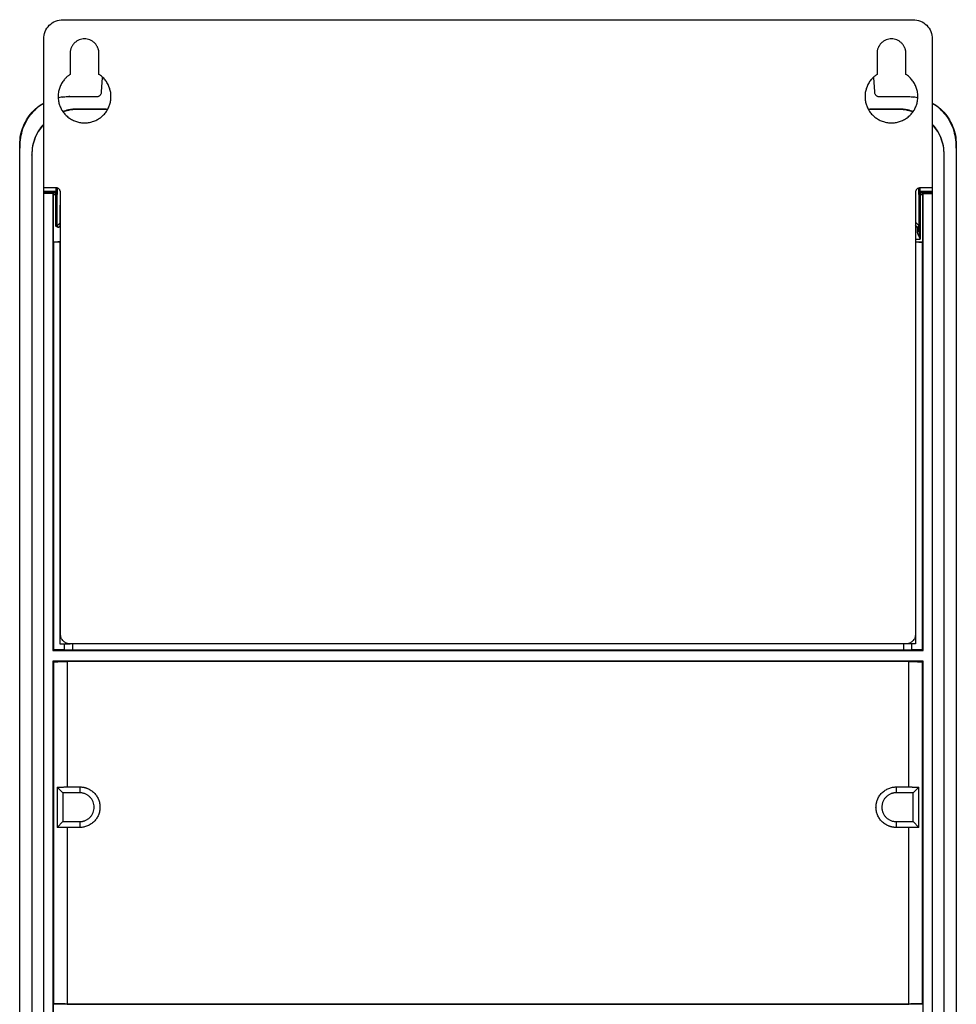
# Model space of a CAD drawing. Header units: millimetres. Extents: x 190.3 to 209.8, y 176 to 224.
# Tile 2 of 2: x 190.3 to 209.8, y 203.5 to 224. Entities that reach past the tile are written whole.
import ezdxf

# ---------------------------------------------------------------- set-up
doc = ezdxf.new("R2010")
doc.units = ezdxf.units.MM

msp = doc.modelspace()

# ---------------------------------------------------------------- linework, layer by layer
at = {"color": 7, "linetype": 'Continuous', "lineweight": 25}
for p, q in [((191.15, 223.999), (208.85, 223.999)), ((190.75, 220.499), (190.75, 223.599)), ((209.25, 223.599), (209.25, 220.499)), ((191.3, 223.299), (191.3, 222.86)), ((191.9, 222.86), (191.9, 223.299)), ((208.1, 223.299), (208.1, 222.86)), ((208.7, 222.86), (208.7, 223.299)), ((191.955, 222.494), (191.971, 222.795)), ((208.029, 222.795), (208.045, 222.494)), ((191.055, 222.38), (191.083, 222.382)), ((191.135, 222.387), (191.25, 222.399)), ((191.262, 222.399), (191.855, 222.399)), ((191.278, 222.414), (191.278, 222.399)), ((208.145, 222.399), (208.738, 222.399)), ((208.75, 222.399), (208.865, 222.387)), ((208.917, 222.382), (208.945, 222.38)), ((191.45, 222.129), (191.45, 222.137)), ((192.058, 222.137), (191.45, 222.137)), ((192.058, 222.129), (191.45, 222.129)), ((192.058, 222.129), (192.058, 222.137)), ((207.942, 222.129), (207.942, 222.137)), ((208.55, 222.137), (207.942, 222.137)), ((208.55, 222.129), (207.942, 222.129)), ((208.55, 222.129), (208.55, 222.137)), ((190.25, 221.194), (190.263, 221.451)), ((190.25, 221.211), (190.25, 221.399)), ((209.737, 221.451), (209.75, 221.194)), ((209.75, 221.399), (209.75, 221.211)), ((190.25, 177.801), (190.25, 221.194)), ((190.5, 221.179), (190.5, 221.187)), ((190.5, 221.179), (190.5, 179.059)), ((209.5, 221.179), (209.5, 221.187)), ((209.5, 179.059), (209.5, 221.179)), ((209.75, 221.194), (209.75, 177.801)), ((191, 220.499), (190.75, 220.499)), ((190.75, 220.428), (190.75, 220.499)), ((191.006, 220.428), (191.006, 220.483)), ((191.036, 220.428), (191.036, 220.483)), ((208.964, 220.483), (208.964, 220.428)), ((208.994, 220.483), (208.994, 220.428)), ((209.25, 220.499), (209, 220.499)), ((209.25, 220.499), (209.25, 220.428)), ((190.75, 220.428), (191.006, 220.428)), ((190.75, 220.398), (191.005, 220.398)), ((190.75, 220.376), (190.75, 220.398)), ((190.75, 178.949), (190.75, 220.376)), ((190.941, 220.376), (190.75, 220.376)), ((190.951, 220.386), (190.941, 220.376)), ((190.941, 220.376), (190.941, 210.865)), ((190.95, 220.356), (190.95, 219.374)), ((190.95, 220.356), (190.999, 220.356)), ((190.999, 220.386), (190.951, 220.386)), ((191.005, 220.398), (190.999, 220.386)), ((190.999, 220.356), (190.999, 220.377)), ((190.999, 219.707), (190.999, 220.356)), ((191.029, 220.356), (191.035, 220.368)), ((191.029, 219.708), (191.029, 220.356)), ((191.1, 211.199), (191.1, 220.399)), ((208.9, 220.399), (208.9, 211.199)), ((208.965, 220.368), (208.971, 220.356)), ((208.971, 220.356), (208.971, 219.603)), ((208.994, 220.428), (209.25, 220.428)), ((209.001, 220.386), (208.995, 220.398)), ((208.995, 220.398), (209.25, 220.398)), ((209.049, 220.386), (209.001, 220.386)), ((209.001, 220.386), (209.001, 220.377)), ((209.001, 220.356), (209.05, 220.356)), ((209.001, 220.356), (209.001, 219.431)), ((209.059, 220.376), (209.049, 220.386)), ((209.05, 219.374), (209.05, 220.356)), ((209.059, 210.865), (209.059, 220.376)), ((209.059, 220.376), (209.25, 220.376)), ((209.25, 220.398), (209.25, 220.376)), ((209.25, 220.376), (209.25, 178.949)), ((191.084, 220.138), (191.084, 219.677)), ((191.1, 220.138), (191.084, 220.138)), ((191.084, 219.677), (191.051, 219.677)), ((208.937, 219.681), (208.9, 219.681)), ((208.969, 219.596), (208.971, 219.627)), ((208.971, 219.603), (208.971, 219.625)), ((208.9, 219.431), (209.001, 219.431)), ((190.95, 219.374), (190.955, 219.369)), ((190.95, 219.374), (191.084, 219.374)), ((190.955, 219.369), (190.955, 210.879)), ((191.084, 219.374), (191.084, 210.999)), ((208.9, 219.374), (209.05, 219.374)), ((209.045, 219.369), (209.05, 219.374)), ((209.045, 210.879), (209.045, 219.369)), ((208.9, 211.199), (208.9, 210.999)), ((190.955, 210.879), (190.941, 210.865)), ((190.941, 210.865), (209.059, 210.865)), ((191.084, 210.999), (191.3, 210.999)), ((191.174, 210.999), (191.174, 210.876)), ((208.7, 210.999), (191.3, 210.999)), ((191.352, 210.999), (191.352, 210.874)), ((191.352, 210.874), (208.648, 210.874)), ((208.648, 210.999), (208.648, 210.874)), ((208.9, 210.999), (208.7, 210.999)), ((208.826, 210.876), (208.826, 210.999)), ((209.059, 210.865), (209.045, 210.879)), ((190.941, 210.642), (190.955, 210.629)), ((209.059, 210.642), (190.941, 210.642)), ((190.941, 210.642), (190.941, 178.949)), ((190.955, 210.629), (190.955, 203.504)), ((208.76, 210.634), (191.24, 210.634)), ((191.24, 210.634), (191.24, 208.02)), ((208.76, 208.02), (208.76, 210.634)), ((209.059, 210.642), (209.045, 210.629)), ((209.045, 203.504), (209.045, 210.629)), ((209.059, 178.949), (209.059, 210.642)), ((191.031, 208.018), (191.15, 207.899)), ((191.031, 208.018), (191.031, 207.179)), ((191.24, 208.02), (191.5, 208.02)), ((191.5, 208.02), (191.5, 207.899)), ((208.5, 208.02), (208.76, 208.02)), ((208.5, 208.02), (208.5, 207.899)), ((208.969, 208.018), (208.85, 207.899)), ((208.969, 207.179), (208.969, 208.018)), ((191.5, 207.899), (191.15, 207.899)), ((191.15, 207.899), (191.15, 207.299)), ((208.85, 207.899), (208.5, 207.899)), ((208.85, 207.299), (208.85, 207.899)), ((191.031, 207.179), (191.15, 207.299)), ((191.15, 207.299), (191.5, 207.299)), ((191.24, 207.177), (191.24, 203.499)), ((191.5, 207.177), (191.24, 207.177)), ((191.5, 207.299), (191.5, 207.177)), ((208.5, 207.299), (208.5, 207.177)), ((208.5, 207.299), (208.85, 207.299)), ((208.76, 207.177), (208.5, 207.177)), ((208.76, 203.499), (208.76, 207.177)), ((208.85, 207.299), (208.969, 207.179)), ((190.955, 203.504), (190.945, 203.494)), ((190.945, 203.494), (190.945, 203.204)), ((209.055, 203.494), (190.945, 203.494)), ((191.24, 203.499), (208.76, 203.499)), ((209.055, 203.494), (209.045, 203.504))]:
    msp.add_line(p, q, dxfattribs=at)
at = {"color": 8, "linetype": 'Continuous', "lineweight": 25}
for p, q in [((191.084, 219.762), (191.029, 219.708)), ((191.059, 219.678), (191.084, 219.702)), ((208.967, 219.711), (208.9, 219.779)), ((208.937, 219.681), (208.9, 219.719))]:
    msp.add_line(p, q, dxfattribs=at)
at = {"color": 7, "linetype": 'Continuous', "lineweight": 25}
for points, knots in [([(190.75, 223.599), (190.75, 223.651), (190.76, 223.703), (190.8, 223.8), (190.83, 223.845), (190.904, 223.919), (190.949, 223.948), (191.045, 223.988), (191.098, 223.999), (191.15, 223.999)], [0, 0, 0, 0, 0.25, 0.25, 0.5, 0.5, 0.75, 0.75, 1, 1, 1, 1]), ([(208.85, 223.999), (208.902, 223.999), (208.955, 223.988), (209.051, 223.948), (209.096, 223.919), (209.17, 223.845), (209.2, 223.8), (209.24, 223.703), (209.25, 223.651), (209.25, 223.599)], [0, 0, 0, 0, 0.25, 0.25, 0.5, 0.5, 0.75, 0.75, 1, 1, 1, 1]), ([(191.9, 223.299), (191.9, 223.304), (191.9, 223.315), (191.898, 223.331), (191.896, 223.347), (191.893, 223.363), (191.889, 223.379), (191.885, 223.394), (191.874, 223.423), (191.853, 223.465), (191.814, 223.512), (191.766, 223.551), (191.713, 223.579), (191.657, 223.595), (191.6, 223.6), (191.543, 223.595), (191.487, 223.579), (191.434, 223.551), (191.386, 223.512), (191.347, 223.465), (191.324, 223.42), (191.311, 223.383), (191.305, 223.355), (191.301, 223.327), (191.3, 223.308), (191.3, 223.299)], [0, 0, 0, 0, 0.01728, 0.034438, 0.051522, 0.068583, 0.085671, 0.102837, 0.120131, 0.185082, 0.250089, 0.315039, 0.380046, 0.440002, 0.500014, 0.55997, 0.619983, 0.684933, 0.74994, 0.81489, 0.879897, 0.910048, 0.939935, 0.969829, 1, 1, 1, 1]), ([(208.7, 223.299), (208.7, 223.304), (208.7, 223.315), (208.698, 223.331), (208.696, 223.347), (208.693, 223.363), (208.689, 223.379), (208.685, 223.394), (208.674, 223.423), (208.653, 223.465), (208.614, 223.512), (208.566, 223.551), (208.513, 223.579), (208.457, 223.595), (208.4, 223.6), (208.343, 223.595), (208.287, 223.579), (208.234, 223.551), (208.186, 223.512), (208.147, 223.465), (208.124, 223.42), (208.111, 223.383), (208.105, 223.355), (208.101, 223.327), (208.1, 223.308), (208.1, 223.299)], [0, 0, 0, 0, 0.01728, 0.034438, 0.051522, 0.068583, 0.085671, 0.102837, 0.120131, 0.185082, 0.250089, 0.315039, 0.380046, 0.440002, 0.500014, 0.55997, 0.619983, 0.684933, 0.74994, 0.81489, 0.879897, 0.910048, 0.939935, 0.969829, 1, 1, 1, 1]), ([(191.3, 222.86), (191.293, 222.855), (191.28, 222.846), (191.26, 222.831), (191.241, 222.816), (191.223, 222.799), (191.205, 222.782), (191.189, 222.764), (191.159, 222.729), (191.12, 222.672), (191.082, 222.59), (191.057, 222.502), (191.048, 222.413), (191.053, 222.326), (191.071, 222.242), (191.101, 222.161), (191.145, 222.085), (191.201, 222.016), (191.27, 221.956), (191.346, 221.908), (191.429, 221.874), (191.514, 221.853), (191.6, 221.847), (191.686, 221.853), (191.771, 221.874), (191.854, 221.908), (191.93, 221.956), (191.999, 222.016), (192.055, 222.085), (192.099, 222.161), (192.129, 222.242), (192.147, 222.326), (192.152, 222.413), (192.143, 222.502), (192.118, 222.59), (192.08, 222.672), (192.038, 222.734), (191.999, 222.778), (191.968, 222.808), (191.935, 222.836), (191.912, 222.852), (191.9, 222.86)], [0, 0, 0, 0, 0.008742, 0.017441, 0.026115, 0.034781, 0.043457, 0.052159, 0.060906, 0.092965, 0.125044, 0.157103, 0.189182, 0.219597, 0.250031, 0.280446, 0.31088, 0.34294, 0.375018, 0.407078, 0.439156, 0.469571, 0.500005, 0.53042, 0.560854, 0.592914, 0.624992, 0.657052, 0.68913, 0.719545, 0.749979, 0.780394, 0.810828, 0.842888, 0.874966, 0.907026, 0.939104, 0.954372, 0.969548, 0.984726, 1, 1, 1, 1]), ([(208.1, 222.86), (208.093, 222.855), (208.08, 222.846), (208.06, 222.831), (208.041, 222.816), (208.023, 222.799), (208.005, 222.782), (207.989, 222.764), (207.959, 222.729), (207.92, 222.672), (207.882, 222.59), (207.857, 222.502), (207.848, 222.413), (207.853, 222.326), (207.871, 222.242), (207.901, 222.161), (207.945, 222.085), (208.001, 222.016), (208.07, 221.956), (208.146, 221.908), (208.229, 221.874), (208.314, 221.853), (208.4, 221.847), (208.486, 221.853), (208.571, 221.874), (208.654, 221.908), (208.73, 221.956), (208.799, 222.016), (208.855, 222.085), (208.899, 222.161), (208.929, 222.242), (208.947, 222.326), (208.952, 222.413), (208.943, 222.502), (208.918, 222.59), (208.88, 222.672), (208.838, 222.734), (208.799, 222.778), (208.768, 222.808), (208.735, 222.836), (208.712, 222.852), (208.7, 222.86)], [0, 0, 0, 0, 0.008742, 0.017441, 0.026115, 0.034781, 0.043457, 0.052159, 0.060906, 0.092965, 0.125044, 0.157103, 0.189182, 0.219597, 0.250031, 0.280446, 0.31088, 0.34294, 0.375018, 0.407078, 0.439156, 0.469571, 0.500005, 0.53042, 0.560854, 0.592914, 0.624992, 0.657052, 0.68913, 0.719545, 0.749979, 0.780394, 0.810828, 0.842888, 0.874966, 0.907026, 0.939104, 0.954372, 0.969548, 0.984726, 1, 1, 1, 1]), ([(191.855, 222.399), (191.858, 222.399), (191.864, 222.399), (191.873, 222.4), (191.882, 222.402), (191.894, 222.406), (191.909, 222.414), (191.924, 222.426), (191.937, 222.441), (191.947, 222.458), (191.953, 222.475), (191.954, 222.487), (191.955, 222.494)], [0, 0, 0, 0, 0.0604064, 0.1203491, 0.180336, 0.2408734, 0.3703259, 0.5001229, 0.6295752, 0.7593722, 0.8795985, 1, 1, 1, 1]), ([(208.045, 222.494), (208.045, 222.49), (208.046, 222.484), (208.048, 222.475), (208.05, 222.467), (208.055, 222.455), (208.063, 222.441), (208.076, 222.426), (208.091, 222.414), (208.109, 222.405), (208.127, 222.4), (208.139, 222.399), (208.145, 222.399)], [0, 0, 0, 0, 0.060406, 0.120349, 0.180336, 0.240873, 0.370326, 0.500123, 0.629575, 0.759372, 0.879598, 1, 1, 1, 1]), ([(191.056, 222.376), (191.062, 222.377), (191.128, 222.397), (191.198, 222.398), (191.262, 222.399)], [0, 0, 0, 0, 0.089591, 1, 1, 1, 1]), ([(208.738, 222.399), (208.802, 222.398), (208.872, 222.397), (208.938, 222.377), (208.944, 222.376)], [0, 0, 0, 0, 0.910409, 1, 1, 1, 1]), ([(190.25, 221.399), (190.254, 221.464), (190.261, 221.595), (190.321, 221.784), (190.413, 221.958), (190.539, 222.109), (190.654, 222.211), (190.731, 222.25), (190.75, 222.26)], [0, 0, 0, 0, 0.18792, 0.375839, 0.563759, 0.751678, 0.939598, 1, 1, 1, 1]), ([(190.263, 221.451), (190.27, 221.514), (190.284, 221.64), (190.349, 221.82), (190.444, 221.985), (190.571, 222.127), (190.675, 222.218), (190.741, 222.25), (190.75, 222.255)], [0, 0, 0, 0, 0.193787, 0.387575, 0.581362, 0.77515, 0.968937, 1, 1, 1, 1]), ([(191.45, 222.137), (191.387, 222.135), (191.284, 222.131), (191.187, 222.097), (191.149, 222.084)], [0, 0, 0, 0, 0.6101678, 1, 1, 1, 1]), ([(191.45, 222.129), (191.387, 222.126), (191.286, 222.122), (191.192, 222.089), (191.156, 222.077)], [0, 0, 0, 0, 0.624031, 1, 1, 1, 1]), ([(208.851, 222.084), (208.813, 222.097), (208.716, 222.131), (208.613, 222.135), (208.55, 222.137)], [0, 0, 0, 0, 0.390242, 1, 1, 1, 1]), ([(208.844, 222.077), (208.808, 222.089), (208.714, 222.122), (208.613, 222.126), (208.55, 222.129)], [0, 0, 0, 0, 0.376387, 1, 1, 1, 1]), ([(209.25, 222.26), (209.269, 222.25), (209.346, 222.211), (209.461, 222.109), (209.587, 221.958), (209.679, 221.784), (209.739, 221.595), (209.746, 221.464), (209.75, 221.399)], [0, 0, 0, 0, 0.060402, 0.248322, 0.436241, 0.624161, 0.81208, 1, 1, 1, 1]), ([(209.25, 222.255), (209.259, 222.25), (209.325, 222.218), (209.429, 222.127), (209.556, 221.985), (209.651, 221.82), (209.716, 221.64), (209.73, 221.514), (209.737, 221.451)], [0, 0, 0, 0, 0.031063, 0.22485, 0.418638, 0.612425, 0.806213, 1, 1, 1, 1]), ([(190.75, 221.825), (190.719, 221.789), (190.647, 221.707), (190.569, 221.553), (190.511, 221.375), (190.504, 221.25), (190.5, 221.187)], [0, 0, 0, 0, 0.201658, 0.4668496, 0.7327685, 1, 1, 1, 1]), ([(190.75, 221.816), (190.719, 221.781), (190.647, 221.698), (190.569, 221.544), (190.511, 221.366), (190.504, 221.241), (190.5, 221.179)], [0, 0, 0, 0, 0.201658, 0.4668496, 0.7327685, 1, 1, 1, 1]), ([(209.5, 221.187), (209.496, 221.25), (209.489, 221.375), (209.431, 221.553), (209.353, 221.707), (209.281, 221.789), (209.25, 221.825)], [0, 0, 0, 0, 0.267405, 0.533679, 0.799226, 1, 1, 1, 1]), ([(209.5, 221.179), (209.496, 221.241), (209.489, 221.366), (209.431, 221.545), (209.353, 221.699), (209.281, 221.781), (209.25, 221.816)], [0, 0, 0, 0, 0.2674045, 0.5336791, 0.7992263, 1, 1, 1, 1]), ([(191.1, 220.399), (191.1, 220.402), (191.1, 220.408), (191.098, 220.418), (191.096, 220.427), (191.092, 220.439), (191.084, 220.454), (191.071, 220.47), (191.055, 220.483), (191.038, 220.492), (191.019, 220.498), (191.006, 220.498), (191, 220.499)], [0, 0, 0, 0, 0.060259, 0.120021, 0.179824, 0.240208, 0.369998, 0.50013, 0.629921, 0.760053, 0.879943, 1, 1, 1, 1]), ([(191.006, 220.483), (191.013, 220.483), (191.021, 220.483), (191.033, 220.483), (191.036, 220.483), (191.036, 220.483)], [0, 0, 0, 0, 0.5, 0.5, 1, 1, 1, 1]), ([(209, 220.499), (208.974, 220.499), (208.948, 220.488), (208.911, 220.451), (208.9, 220.425), (208.9, 220.399)], [0, 0, 0, 0, 0.5, 0.5, 1, 1, 1, 1]), ([(208.994, 220.483), (208.986, 220.483), (208.979, 220.483), (208.968, 220.483), (208.964, 220.483), (208.964, 220.483)], [0, 0, 0, 0, 0.5, 0.5, 1, 1, 1, 1]), ([(190.75, 220.398), (190.75, 220.398), (190.75, 220.398), (190.75, 220.4), (190.75, 220.403), (190.75, 220.407), (190.75, 220.411), (190.75, 220.417), (190.75, 220.422), (190.75, 220.426), (190.75, 220.428)], [0, 0, 0, 0, 0.1268819, 0.2493489, 0.3722204, 0.5002702, 0.6284689, 0.7596543, 0.8791046, 1, 1, 1, 1]), ([(190.951, 220.386), (190.951, 220.386), (190.951, 220.385), (190.951, 220.384), (190.95, 220.381), (190.95, 220.378), (190.95, 220.375), (190.95, 220.371), (190.95, 220.367), (190.95, 220.363), (190.95, 220.359), (190.95, 220.357), (190.95, 220.356)], [0, 0, 0, 0, 0.123155, 0.241168, 0.354035, 0.461757, 0.564332, 0.66176, 0.754041, 0.841175, 0.923161, 1, 1, 1, 1]), ([(190.999, 220.386), (191.007, 220.386), (191.015, 220.383), (191.026, 220.371), (191.029, 220.364), (191.029, 220.356)], [0, 0, 0, 0, 0.5, 0.5, 1, 1, 1, 1]), ([(190.999, 220.356), (191.001, 220.356), (191.004, 220.356), (191.01, 220.356), (191.015, 220.356), (191.02, 220.356), (191.024, 220.356), (191.027, 220.356), (191.028, 220.356), (191.029, 220.356), (191.029, 220.356)], [0, 0, 0, 0, 0.1171636, 0.2357961, 0.3620451, 0.5000129, 0.620731, 0.7597762, 0.8610069, 1, 1, 1, 1]), ([(191.006, 220.428), (191.006, 220.42), (191.006, 220.412), (191.005, 220.401), (191.005, 220.398), (191.005, 220.398)], [0, 0, 0, 0, 0.5, 0.5, 1, 1, 1, 1]), ([(191.035, 220.368), (191.035, 220.376), (191.032, 220.383), (191.02, 220.395), (191.013, 220.398), (191.005, 220.398)], [0, 0, 0, 0, 0.5, 0.5, 1, 1, 1, 1]), ([(191.006, 220.428), (191.014, 220.428), (191.021, 220.428), (191.032, 220.428), (191.036, 220.428), (191.036, 220.428)], [0, 0, 0, 0, 0.5, 0.5, 1, 1, 1, 1]), ([(191.035, 220.368), (191.035, 220.368), (191.035, 220.368), (191.035, 220.37), (191.035, 220.371), (191.035, 220.373), (191.035, 220.376), (191.035, 220.381), (191.036, 220.389), (191.036, 220.399), (191.036, 220.408), (191.036, 220.418), (191.036, 220.425), (191.036, 220.428)], [0, 0, 0, 0, 0.0840691, 0.1550789, 0.2130124, 0.2578568, 0.2896076, 0.4198001, 0.5493894, 0.6596723, 0.7911632, 0.8953057, 1, 1, 1, 1]), ([(208.964, 220.428), (208.964, 220.426), (208.964, 220.423), (208.964, 220.417), (208.964, 220.405), (208.964, 220.392), (208.965, 220.381), (208.965, 220.375), (208.965, 220.369), (208.965, 220.368), (208.965, 220.368)], [0, 0, 0, 0, 0.0430215, 0.1015304, 0.2129739, 0.4549052, 0.58414, 0.7139434, 0.8072257, 1, 1, 1, 1]), ([(208.964, 220.428), (208.964, 220.428), (208.968, 220.428), (208.979, 220.428), (208.986, 220.428), (208.994, 220.428)], [0, 0, 0, 0, 0.5, 0.5, 1, 1, 1, 1]), ([(208.995, 220.398), (208.987, 220.398), (208.98, 220.395), (208.968, 220.383), (208.965, 220.376), (208.965, 220.368)], [0, 0, 0, 0, 0.5, 0.5, 1, 1, 1, 1]), ([(208.971, 220.356), (208.971, 220.364), (208.974, 220.371), (208.985, 220.383), (208.993, 220.386), (209.001, 220.386)], [0, 0, 0, 0, 0.5, 0.5, 1, 1, 1, 1]), ([(208.971, 220.356), (208.971, 220.356), (208.971, 220.356), (208.972, 220.356), (208.974, 220.356), (208.976, 220.356), (208.981, 220.356), (208.99, 220.356), (208.997, 220.356), (209.001, 220.356)], [0, 0, 0, 0, 0.097143, 0.177456, 0.240952, 0.38025, 0.50128, 0.764659, 1, 1, 1, 1]), ([(208.995, 220.398), (208.995, 220.398), (208.995, 220.401), (208.994, 220.412), (208.994, 220.42), (208.994, 220.428)], [0, 0, 0, 0, 0.5, 0.5, 1, 1, 1, 1]), ([(209.05, 220.356), (209.05, 220.358), (209.05, 220.361), (209.05, 220.367), (209.05, 220.372), (209.05, 220.377), (209.049, 220.382), (209.049, 220.385), (209.049, 220.386), (209.049, 220.386)], [0, 0, 0, 0, 0.111398, 0.23329, 0.365673, 0.508542, 0.661892, 0.825714, 1, 1, 1, 1]), ([(209.25, 220.428), (209.25, 220.426), (209.25, 220.422), (209.25, 220.416), (209.25, 220.411), (209.25, 220.407), (209.25, 220.403), (209.25, 220.4), (209.25, 220.398), (209.25, 220.398), (209.25, 220.398)], [0, 0, 0, 0, 0.126882, 0.249349, 0.37222, 0.50027, 0.628469, 0.759654, 0.879105, 1, 1, 1, 1]), ([(190.999, 219.707), (191.001, 219.707), (191.004, 219.707), (191.01, 219.707), (191.015, 219.707), (191.02, 219.707), (191.025, 219.707), (191.028, 219.707), (191.029, 219.708), (191.029, 219.708)], [0, 0, 0, 0, 0.110466, 0.2317377, 0.3638117, 0.5066826, 0.6603434, 0.8247857, 1, 1, 1, 1]), ([(191.051, 219.677), (191.049, 219.677), (191.046, 219.677), (191.041, 219.678), (191.036, 219.68), (191.03, 219.682), (191.021, 219.687), (191.011, 219.695), (191.003, 219.702), (190.999, 219.707)], [0, 0, 0, 0, 0.070742, 0.147205, 0.230208, 0.348057, 0.467725, 0.698946, 1, 1, 1, 1]), ([(191.029, 219.708), (191.029, 219.7), (191.032, 219.692), (191.043, 219.681), (191.051, 219.678), (191.059, 219.678)], [0, 0, 0, 0, 0.5, 0.5, 1, 1, 1, 1]), ([(208.967, 219.711), (208.967, 219.704), (208.964, 219.696), (208.953, 219.684), (208.944, 219.681), (208.937, 219.681)], [0, 0, 0, 0, 0.5, 0.5, 1, 1, 1, 1]), ([(208.941, 219.585), (208.941, 219.589), (208.941, 219.598), (208.941, 219.611), (208.94, 219.623), (208.94, 219.636), (208.94, 219.648), (208.939, 219.658), (208.939, 219.668), (208.938, 219.675), (208.938, 219.68), (208.938, 219.681), (208.937, 219.681)], [0, 0, 0, 0, 0.072908, 0.151838, 0.236789, 0.327761, 0.424754, 0.527767, 0.636798, 0.751848, 0.872916, 1, 1, 1, 1]), ([(208.971, 219.603), (208.971, 219.599), (208.968, 219.594), (208.956, 219.587), (208.948, 219.585), (208.941, 219.585)], [0, 0, 0, 0, 0.5, 0.5, 1, 1, 1, 1]), ([(209.001, 219.431), (208.998, 219.437), (208.994, 219.446), (208.987, 219.459), (208.981, 219.47), (208.974, 219.485), (208.966, 219.501), (208.957, 219.521), (208.95, 219.54), (208.945, 219.556), (208.942, 219.571), (208.941, 219.581), (208.941, 219.585)], [0, 0, 0, 0, 0.097435, 0.181675, 0.252722, 0.310581, 0.451682, 0.575627, 0.696804, 0.807433, 0.908198, 1, 1, 1, 1]), ([(208.971, 219.603), (208.971, 219.599), (208.971, 219.591), (208.972, 219.579), (208.974, 219.564), (208.976, 219.549), (208.981, 219.524), (208.989, 219.485), (208.996, 219.451), (209.001, 219.431)], [0, 0, 0, 0, 0.068718, 0.144782, 0.228243, 0.319137, 0.417494, 0.654269, 1, 1, 1, 1]), ([(191.084, 219.37), (191.077, 219.37), (191.063, 219.37), (191.042, 219.369), (191.021, 219.369), (190.999, 219.369), (190.977, 219.369), (190.963, 219.369), (190.955, 219.369)], [0, 0, 0, 0, 0.167234, 0.333793, 0.500011, 0.666227, 0.832778, 1, 1, 1, 1]), ([(208.9, 219.37), (208.907, 219.37), (208.92, 219.37), (208.94, 219.37), (208.961, 219.369), (208.982, 219.369), (209.002, 219.369), (209.024, 219.369), (209.038, 219.369), (209.045, 219.369)], [0, 0, 0, 0, 0.144853, 0.289041, 0.432562, 0.575419, 0.717611, 0.859137, 1, 1, 1, 1]), ([(191.3, 210.999), (191.274, 210.999), (191.248, 211.004), (191.199, 211.024), (191.177, 211.039), (191.14, 211.076), (191.125, 211.098), (191.105, 211.146), (191.1, 211.173), (191.1, 211.199)], [0, 0, 0, 0, 0.25, 0.25, 0.5, 0.5, 0.75, 0.75, 1, 1, 1, 1]), ([(208.9, 211.199), (208.9, 211.173), (208.895, 211.146), (208.875, 211.098), (208.86, 211.076), (208.823, 211.039), (208.801, 211.024), (208.752, 211.004), (208.726, 210.999), (208.7, 210.999)], [0, 0, 0, 0, 0.25, 0.25, 0.5, 0.5, 0.75, 0.75, 1, 1, 1, 1]), ([(191.174, 210.876), (191.168, 210.876), (191.156, 210.876), (191.137, 210.877), (191.118, 210.877), (191.098, 210.877), (191.079, 210.878), (191.058, 210.878), (191.038, 210.878), (191.017, 210.879), (190.997, 210.879), (190.976, 210.879), (190.962, 210.879), (190.955, 210.879)], [0, 0, 0, 0, 0.093686, 0.186816, 0.279391, 0.371409, 0.462873, 0.553781, 0.644134, 0.733933, 0.823176, 0.911865, 1, 1, 1, 1]), ([(191.184, 210.876), (191.189, 210.875), (191.198, 210.875), (191.212, 210.875), (191.227, 210.875), (191.242, 210.874), (191.258, 210.874), (191.273, 210.874), (191.289, 210.874), (191.305, 210.874), (191.321, 210.874), (191.336, 210.874), (191.347, 210.874), (191.352, 210.874)], [0, 0, 0, 0, 0.093453, 0.186396, 0.27883, 0.370754, 0.462171, 0.553078, 0.643478, 0.733369, 0.822753, 0.91163, 1, 1, 1, 1]), ([(208.648, 210.874), (208.654, 210.874), (208.665, 210.874), (208.683, 210.874), (208.7, 210.874), (208.717, 210.874), (208.735, 210.874), (208.752, 210.874), (208.768, 210.875), (208.785, 210.875), (208.801, 210.875), (208.811, 210.875), (208.816, 210.876)], [0, 0, 0, 0, 0.0972348, 0.195083, 0.2935451, 0.3926215, 0.4923124, 0.5926184, 0.6935398, 0.795077, 0.8972302, 1, 1, 1, 1]), ([(209.045, 210.879), (209.037, 210.879), (209.022, 210.879), (208.999, 210.879), (208.976, 210.878), (208.954, 210.878), (208.932, 210.878), (208.91, 210.878), (208.888, 210.877), (208.867, 210.877), (208.846, 210.876), (208.832, 210.876), (208.826, 210.876)], [0, 0, 0, 0, 0.096979, 0.194628, 0.292949, 0.391941, 0.491604, 0.591939, 0.692946, 0.794625, 0.896976, 1, 1, 1, 1]), ([(190.955, 210.629), (190.963, 210.629), (190.977, 210.629), (190.999, 210.629), (191.021, 210.629), (191.042, 210.629), (191.064, 210.63), (191.085, 210.63), (191.106, 210.63), (191.127, 210.631), (191.147, 210.631), (191.167, 210.632), (191.186, 210.632), (191.205, 210.633), (191.223, 210.633), (191.235, 210.634), (191.24, 210.634)], [0, 0, 0, 0, 0.067578, 0.135748, 0.20451, 0.273863, 0.34381, 0.414348, 0.485479, 0.557203, 0.62952, 0.702429, 0.775932, 0.850028, 0.924717, 1, 1, 1, 1]), ([(208.76, 210.634), (208.765, 210.634), (208.776, 210.633), (208.793, 210.633), (208.81, 210.632), (208.828, 210.632), (208.846, 210.631), (208.865, 210.631), (208.884, 210.63), (208.904, 210.63), (208.923, 210.63), (208.943, 210.629), (208.963, 210.629), (208.984, 210.629), (209.004, 210.629), (209.024, 210.629), (209.038, 210.629), (209.045, 210.629)], [0, 0, 0, 0, 0.070282, 0.140048, 0.209297, 0.278028, 0.346243, 0.413942, 0.481124, 0.547789, 0.613939, 0.679572, 0.744689, 0.80929, 0.873376, 0.936946, 1, 1, 1, 1]), ([(191.031, 208.018), (191.037, 208.018), (191.05, 208.018), (191.07, 208.018), (191.089, 208.019), (191.108, 208.019), (191.126, 208.019), (191.15, 208.019), (191.179, 208.019), (191.211, 208.02), (191.231, 208.02), (191.24, 208.02)], [0, 0, 0, 0, 0.083553, 0.166826, 0.249966, 0.333118, 0.41643, 0.500045, 0.666841, 0.833102, 1, 1, 1, 1]), ([(191.5, 208.02), (191.507, 208.02), (191.521, 208.02), (191.541, 208.019), (191.562, 208.016), (191.582, 208.013), (191.602, 208.008), (191.621, 208.003), (191.641, 207.996), (191.667, 207.986), (191.699, 207.971), (191.735, 207.95), (191.769, 207.924), (191.81, 207.887), (191.853, 207.834), (191.892, 207.762), (191.916, 207.683), (191.924, 207.599), (191.916, 207.515), (191.892, 207.435), (191.853, 207.363), (191.81, 207.31), (191.769, 207.273), (191.735, 207.248), (191.699, 207.226), (191.661, 207.208), (191.622, 207.194), (191.582, 207.184), (191.541, 207.178), (191.514, 207.177), (191.5, 207.177)], [0, 0, 0, 0, 0.015651, 0.031191, 0.046658, 0.062089, 0.077521, 0.092991, 0.108538, 0.124197, 0.156142, 0.188126, 0.219858, 0.251629, 0.312722, 0.373855, 0.436312, 0.500018, 0.563724, 0.626181, 0.687274, 0.748407, 0.78014, 0.81191, 0.843855, 0.875839, 0.907021, 0.93791, 0.968803, 1, 1, 1, 1]), ([(208.078, 207.599), (208.078, 207.605), (208.079, 207.619), (208.08, 207.639), (208.082, 207.658), (208.086, 207.678), (208.09, 207.697), (208.095, 207.716), (208.101, 207.735), (208.11, 207.761), (208.125, 207.793), (208.147, 207.83), (208.172, 207.865), (208.201, 207.897), (208.234, 207.927), (208.269, 207.952), (208.306, 207.974), (208.344, 207.991), (208.382, 208.004), (208.421, 208.014), (208.46, 208.019), (208.487, 208.02), (208.5, 208.02)], [0, 0, 0, 0, 0.030233, 0.060266, 0.090168, 0.120004, 0.149842, 0.179751, 0.209797, 0.240047, 0.304319, 0.368671, 0.434311, 0.500032, 0.565672, 0.631394, 0.695666, 0.760018, 0.820269, 0.879989, 0.93972, 1, 1, 1, 1]), ([(208.76, 208.02), (208.764, 208.02), (208.774, 208.02), (208.789, 208.02), (208.805, 208.02), (208.822, 208.019), (208.839, 208.019), (208.862, 208.019), (208.892, 208.019), (208.93, 208.018), (208.956, 208.018), (208.969, 208.018)], [0, 0, 0, 0, 0.083558, 0.166835, 0.249978, 0.333133, 0.416446, 0.500062, 0.666856, 0.833112, 1, 1, 1, 1]), ([(191.5, 207.299), (191.505, 207.299), (191.516, 207.299), (191.532, 207.3), (191.548, 207.302), (191.564, 207.306), (191.58, 207.309), (191.595, 207.314), (191.625, 207.325), (191.666, 207.346), (191.714, 207.385), (191.753, 207.433), (191.78, 207.486), (191.797, 207.542), (191.802, 207.599), (191.797, 207.655), (191.78, 207.711), (191.753, 207.765), (191.714, 207.812), (191.666, 207.851), (191.621, 207.875), (191.584, 207.887), (191.556, 207.894), (191.528, 207.898), (191.509, 207.899), (191.5, 207.899)], [0, 0, 0, 0, 0.01728, 0.034438, 0.051522, 0.068583, 0.085671, 0.102837, 0.120131, 0.185082, 0.250089, 0.315039, 0.380046, 0.440002, 0.500014, 0.55997, 0.619983, 0.684933, 0.74994, 0.81489, 0.879897, 0.910048, 0.939935, 0.969829, 1, 1, 1, 1]), ([(208.5, 207.899), (208.495, 207.899), (208.484, 207.899), (208.468, 207.897), (208.452, 207.895), (208.436, 207.892), (208.42, 207.888), (208.405, 207.883), (208.375, 207.873), (208.334, 207.851), (208.286, 207.812), (208.247, 207.765), (208.224, 207.72), (208.211, 207.683), (208.205, 207.655), (208.201, 207.627), (208.2, 207.608), (208.2, 207.599)], [0, 0, 0, 0, 0.034551, 0.068855, 0.103013, 0.137124, 0.171291, 0.205614, 0.240191, 0.370053, 0.500029, 0.62989, 0.759866, 0.820149, 0.879905, 0.939676, 1, 1, 1, 1]), ([(208.5, 207.177), (208.493, 207.177), (208.479, 207.177), (208.458, 207.179), (208.438, 207.181), (208.418, 207.185), (208.398, 207.189), (208.378, 207.195), (208.358, 207.202), (208.319, 207.216), (208.264, 207.246), (208.2, 207.299), (208.147, 207.363), (208.114, 207.424), (208.096, 207.477), (208.086, 207.517), (208.079, 207.558), (208.079, 207.585), (208.078, 207.599)], [0, 0, 0, 0, 0.031534, 0.062843, 0.094002, 0.125086, 0.156173, 0.18734, 0.218661, 0.250213, 0.375091, 0.500049, 0.624927, 0.749885, 0.812982, 0.876158, 0.938059, 1, 1, 1, 1]), ([(208.2, 207.599), (208.2, 207.593), (208.2, 207.583), (208.202, 207.566), (208.204, 207.55), (208.207, 207.535), (208.211, 207.519), (208.215, 207.504), (208.226, 207.474), (208.247, 207.433), (208.286, 207.385), (208.334, 207.346), (208.379, 207.323), (208.416, 207.31), (208.444, 207.304), (208.472, 207.3), (208.491, 207.299), (208.5, 207.299)], [0, 0, 0, 0, 0.034551, 0.068855, 0.103013, 0.137124, 0.171291, 0.205614, 0.240191, 0.370053, 0.500029, 0.62989, 0.759866, 0.820149, 0.879905, 0.939676, 1, 1, 1, 1]), ([(191.24, 207.177), (191.236, 207.177), (191.226, 207.177), (191.211, 207.178), (191.195, 207.178), (191.178, 207.178), (191.161, 207.178), (191.138, 207.179), (191.108, 207.179), (191.07, 207.179), (191.044, 207.179), (191.031, 207.179)], [0, 0, 0, 0, 0.083558, 0.166835, 0.249978, 0.333133, 0.416446, 0.500062, 0.666856, 0.833112, 1, 1, 1, 1]), ([(208.969, 207.179), (208.963, 207.179), (208.95, 207.179), (208.93, 207.179), (208.911, 207.179), (208.892, 207.179), (208.874, 207.179), (208.85, 207.178), (208.821, 207.178), (208.789, 207.178), (208.769, 207.177), (208.76, 207.177)], [0, 0, 0, 0, 0.083553, 0.166826, 0.249966, 0.333118, 0.41643, 0.500045, 0.666841, 0.833102, 1, 1, 1, 1]), ([(191.24, 203.499), (191.235, 203.499), (191.224, 203.499), (191.207, 203.5), (191.19, 203.5), (191.172, 203.501), (191.154, 203.501), (191.135, 203.502), (191.116, 203.502), (191.096, 203.502), (191.077, 203.503), (191.057, 203.503), (191.037, 203.503), (191.016, 203.504), (190.996, 203.504), (190.976, 203.504), (190.962, 203.504), (190.955, 203.504)], [0, 0, 0, 0, 0.070282, 0.140048, 0.209297, 0.278028, 0.346243, 0.413942, 0.481124, 0.547789, 0.613939, 0.679572, 0.744689, 0.80929, 0.873376, 0.936946, 1, 1, 1, 1]), ([(209.045, 203.504), (209.037, 203.504), (209.023, 203.504), (209.001, 203.504), (208.979, 203.503), (208.958, 203.503), (208.936, 203.503), (208.915, 203.503), (208.894, 203.502), (208.873, 203.502), (208.853, 203.501), (208.833, 203.501), (208.814, 203.5), (208.795, 203.5), (208.777, 203.499), (208.765, 203.499), (208.76, 203.499)], [0, 0, 0, 0, 0.067578, 0.135748, 0.20451, 0.273863, 0.34381, 0.414348, 0.485479, 0.557203, 0.62952, 0.702429, 0.775932, 0.850028, 0.924717, 1, 1, 1, 1])]:
    msp.add_open_spline(points, degree=3, knots=knots, dxfattribs=at)
for points in [[(190.999, 220.377), (190.999, 220.382), (190.999, 220.386), (190.999, 220.386)], [(209.001, 220.377), (209.001, 220.371), (209.001, 220.364), (209.001, 220.356)], [(191.059, 219.678), (191.059, 219.677), (191.056, 219.677), (191.051, 219.677)], [(191.174, 210.876), (191.177, 210.876), (191.181, 210.876), (191.184, 210.876)], [(208.816, 210.876), (208.819, 210.876), (208.823, 210.876), (208.826, 210.876)]]:
    msp.add_open_spline(points, degree=3, dxfattribs=at)
at = {"color": 8, "linetype": 'Continuous', "lineweight": 25}
msp.add_open_spline([(208.971, 219.625), (208.971, 219.634), (208.97, 219.659), (208.969, 219.686), (208.968, 219.707), (208.968, 219.71), (208.967, 219.711)], degree=3, knots=[0, 0, 0, 0, 0.165996, 0.467979, 0.746442, 1, 1, 1, 1], dxfattribs=at)

doc.saveas('drawing.dxf')
